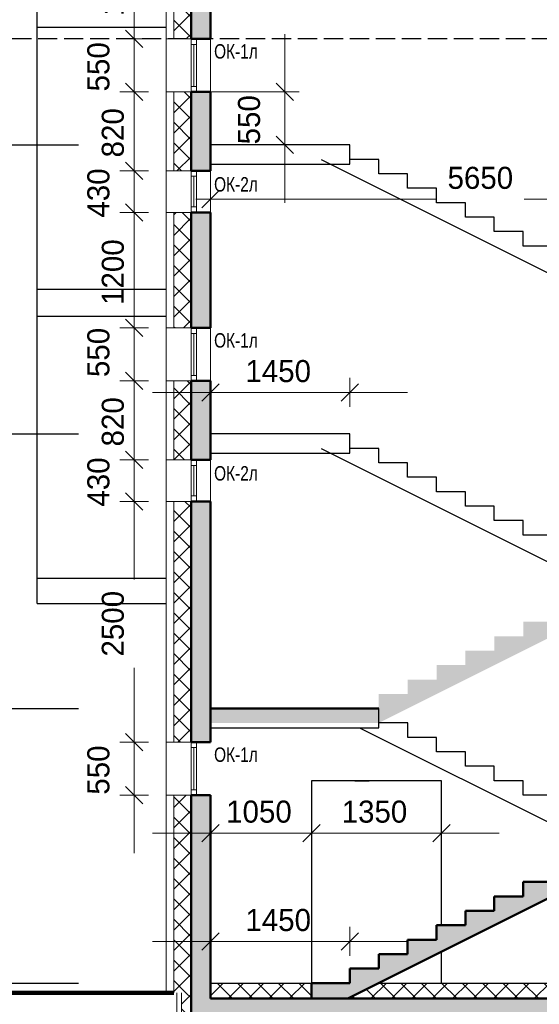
# Model space of a CAD drawing. Header units: millimetres. Extents: x 369815 to 1481759, y -423071 to -27917.
# Tile 67 of 256: x 376701 to 382100, y -219247 to -209026. Entities that reach past the tile are written whole.
import ezdxf

# ---------------------------------------------------------------- set-up
doc = ezdxf.new("R2010")
doc.units = ezdxf.units.MM
doc.linetypes.add('______2', pattern=[270, 200, -70])
for name, color, linetype, lineweight in [('A_012_ПРОЕМ', 7, 'Continuous', 25), ('Standard', 7, 'Continuous', 25), ('Двери', 7, 'Continuous', 25), ('Навесной фасад', 7, 'Continuous', 25), ('Общий01', 7, 'Continuous', 13), ('Общий02', 7, 'Continuous', 18), ('Размерная линия_ общее', 7, 'Continuous', 25)]:
    doc.layers.add(name, color=color, linetype=linetype, lineweight=lineweight)
doc.layers.add('Стена_ бетон несущ.', color=7, linetype='Continuous', lineweight=70, true_color=0xb4b496)
doc.styles.add('Century Gothic', font='GOTHIC.TTF')
doc.dimstyles.new('DIMSTYLE_3', dxfattribs={"dimtxt": 229, "dimasz": 300, "dimexe": 0, "dimexo": 0, "dimgap": 114.5, "dimtad": 2, "dimdec": 0, "dimrnd": 1, "dimzin": 12, "dimdsep": 46, "dimtxsty": 'Century Gothic', "dimblk1": 'ALL_ML_STRICH', "dimblk2": 'ALL_ML_STRICH', "dimsah": 1, "dimcen": 0, "dimclrd": 256, "dimclre": 256, "dimclrt": 256, "dimadec": 0, "dimazin": 0, "dimtfac": 1, "dimtdec": 0, "dimtix": 1, "dimtmove": 2, "dimatfit": 3, "dimfxl": 0, "dimtvp": 1.2, "dimtzin": 0, "dimlwd": 0, "dimlwe": 13, "dimarcsym": 0})
doc.dimstyles.new('DIMSTYLE_8', dxfattribs={"dimtxt": 229, "dimasz": 300, "dimexe": 0, "dimexo": 0, "dimgap": 114.5, "dimtad": 2, "dimdec": 0, "dimrnd": 1, "dimzin": 12, "dimdsep": 46, "dimtxsty": 'Century Gothic', "dimblk1": 'ALL_ML_STRICH', "dimblk2": 'ALL_ML_STRICH', "dimsah": 1, "dimcen": 0, "dimclrd": 256, "dimclre": 256, "dimclrt": 256, "dimadec": 0, "dimazin": 0, "dimtfac": 1, "dimtdec": 0, "dimtix": 1, "dimtmove": 2, "dimatfit": 3, "dimfxl": 0, "dimtzin": 0, "dimlwd": 0, "dimlwe": 13, "dimarcsym": 0})
pattern_1 = [(45, (467347.7, -19759.03), (-106.06602, 106.06602), []), (135, (467347.7, -19759.03), (-106.06602, -106.06602), [])]

# ---------------------------------------------------------------- blocks, each defined once
blk = doc.blocks.new('ALL_ML_STRICH')
at = {"color": 0, "linetype": 'ByBlock', "lineweight": -2}
for p, q in [((0, -0.5), (0, 0.5)), ((-1, 0), (0.5, 0)), ((-0.3, -0.3), (0.3, 0.3))]:
    blk.add_line(p, q, dxfattribs=at)
blk = doc.blocks.new('*D1303')
at = {"layer": 'DEFPOINTS', "color": 0, "linetype": 'Continuous', "transparency": 16777216}
for p in [(378682, -217469), (379732, -217469), (379732, -217469)]:
    blk.add_point(p, dxfattribs=at)
at = {"layer": 'Размерная линия_ общее', "color": 218, "linetype": 'Continuous', "lineweight": 0, "transparency": 16777216}
for p, q in [((378382, -217469), (378082, -217469)), ((378682, -217469), (379732, -217469)), ((380032, -217469), (380332, -217469))]:
    blk.add_line(p, q, dxfattribs=at)
at = {"layer": 'Размерная линия_ общее', "color": 218, "linetype": 'Continuous', "lineweight": 0, "transparency": 16777216, "xscale": 300, "yscale": 300, "zscale": 300}
blk.add_blockref('ALL_ML_STRICH', (378682, -217469), dxfattribs=at)
at = {"layer": 'Размерная линия_ общее', "color": 218, "linetype": 'Continuous', "lineweight": 0, "transparency": 16777216, "xscale": 300, "yscale": 300, "zscale": 300, "rotation": 180}
blk.add_blockref('ALL_ML_STRICH', (379732, -217469), dxfattribs=at)
at = {"layer": 'Размерная линия_ общее', "color": 218, "linetype": 'Continuous', "lineweight": 13, "transparency": 16777216, "insert": (379187, -217248), "char_height": 229, "width": 654.29, "attachment_point": 5, "style": 'Century Gothic'}
blk.add_mtext('1050', dxfattribs=at)
blk = doc.blocks.new('*D1304')
at = {"layer": 'DEFPOINTS', "color": 0, "linetype": 'Continuous', "transparency": 16777216}
for p in [(379732, -217469), (381082, -217469), (381082, -217469)]:
    blk.add_point(p, dxfattribs=at)
at = {"layer": 'Размерная линия_ общее', "color": 218, "linetype": 'Continuous', "lineweight": 0, "transparency": 16777216}
for p, q in [((379432, -217469), (379132, -217469)), ((379732, -217469), (381082, -217469)), ((381382, -217469), (381682, -217469))]:
    blk.add_line(p, q, dxfattribs=at)
at = {"layer": 'Размерная линия_ общее', "color": 218, "linetype": 'Continuous', "lineweight": 0, "transparency": 16777216, "xscale": 300, "yscale": 300, "zscale": 300}
blk.add_blockref('ALL_ML_STRICH', (379732, -217469), dxfattribs=at)
at = {"layer": 'Размерная линия_ общее', "color": 218, "linetype": 'Continuous', "lineweight": 0, "transparency": 16777216, "xscale": 300, "yscale": 300, "zscale": 300, "rotation": 180}
blk.add_blockref('ALL_ML_STRICH', (381082, -217469), dxfattribs=at)
at = {"layer": 'Размерная линия_ общее', "color": 218, "linetype": 'Continuous', "lineweight": 13, "transparency": 16777216, "insert": (380387, -217248), "char_height": 229, "width": 654.29, "attachment_point": 5, "style": 'Century Gothic'}
blk.add_mtext('1350', dxfattribs=at)
blk = doc.blocks.new('СЛОЖНЫЙ_ОБЪЕКТ_11')
at = {"layer": 'Общий01', "color": 7, "linetype": 'Continuous', "lineweight": 50, "transparency": 33554687}
for p, q in [((-87236, -199427), (-84216, -197917)), ((-84516, -197917), (-84816, -197917)), ((-84816, -197917), (-84816, -198067)), ((-84816, -198067), (-85116, -198067)), ((-85116, -198067), (-85116, -198217)), ((-85116, -198217), (-85416, -198217)), ((-85416, -198217), (-85416, -198367)), ((-85416, -198367), (-85716, -198367)), ((-85716, -198367), (-85716, -198517)), ((-85716, -198517), (-86016, -198517)), ((-86016, -198517), (-86016, -198667)), ((-86016, -198667), (-86316, -198667)), ((-86316, -198667), (-86316, -198817)), ((-86316, -198817), (-86616, -198817)), ((-86616, -198817), (-86616, -198967)), ((-86616, -198967), (-86916, -198967)), ((-86916, -198967), (-86916, -199117)), ((-86916, -199117), (-87216, -199117)), ((-87216, -199117), (-87216, -199267))]:
    blk.add_line(p, q, dxfattribs=at)
blk = doc.blocks.new('СЛОЖНЫЙ_ОБЪЕКТ_12')
at = {"layer": 'Общий01', "color": 7, "linetype": 'Continuous', "lineweight": 25, "transparency": 33554687}
for p, q in [((-87516, -193717), (-84516, -195217)), ((-86916, -193717), (-87216, -193717)), ((-86916, -193867), (-86916, -193717)), ((-86616, -193867), (-86916, -193867)), ((-86616, -194017), (-86616, -193867)), ((-86316, -194017), (-86616, -194017)), ((-86316, -194167), (-86316, -194017)), ((-86016, -194167), (-86316, -194167)), ((-86016, -194317), (-86016, -194167)), ((-85716, -194317), (-86016, -194317)), ((-85716, -194467), (-85716, -194317)), ((-85416, -194467), (-85716, -194467)), ((-85416, -194617), (-85416, -194467)), ((-85116, -194617), (-85416, -194617)), ((-85116, -194767), (-85116, -194617)), ((-84816, -194767), (-85116, -194767)), ((-84816, -194917), (-84816, -194767)), ((-84516, -194917), (-84816, -194917)), ((-84516, -195167), (-84516, -194917))]:
    blk.add_line(p, q, dxfattribs=at)
blk = doc.blocks.new('СЛОЖНЫЙ_ОБЪЕКТ_13')
at = {"layer": 'Общий01', "color": 7, "linetype": 'Continuous', "lineweight": 25, "transparency": 33554687}
for p, q in [((-87516, -190717), (-84516, -192217)), ((-86916, -190717), (-87216, -190717)), ((-86916, -190867), (-86916, -190717)), ((-86616, -190867), (-86916, -190867)), ((-86616, -191017), (-86616, -190867)), ((-86316, -191017), (-86616, -191017)), ((-86316, -191167), (-86316, -191017)), ((-86016, -191167), (-86316, -191167)), ((-86016, -191317), (-86016, -191167)), ((-85716, -191317), (-86016, -191317)), ((-85716, -191467), (-85716, -191317)), ((-85416, -191467), (-85716, -191467)), ((-85416, -191617), (-85416, -191467)), ((-85116, -191617), (-85416, -191617)), ((-85116, -191767), (-85116, -191617)), ((-84816, -191767), (-85116, -191767)), ((-84816, -191917), (-84816, -191767)), ((-84516, -191917), (-84816, -191917)), ((-84516, -192167), (-84516, -191917))]:
    blk.add_line(p, q, dxfattribs=at)
blk = doc.blocks.new('*D1306')
at = {"layer": 'DEFPOINTS', "color": 0, "linetype": 'Continuous', "transparency": 16777216}
for p in [(377891, -216526), (377891, -216526), (377891, -217076)]:
    blk.add_point(p, dxfattribs=at)
at = {"layer": 'Размерная линия_ общее', "color": 218, "linetype": 'Continuous', "lineweight": 0, "transparency": 16777216}
for p, q in [((377891, -216226), (377891, -215926)), ((377891, -217076), (377891, -216526)), ((377891, -217376), (377891, -217676))]:
    blk.add_line(p, q, dxfattribs=at)
at = {"layer": 'Размерная линия_ общее', "color": 218, "linetype": 'Continuous', "lineweight": 0, "transparency": 16777216, "xscale": 300, "yscale": 300, "zscale": 300}
for p, rotation in [((377891, -216526), 270), ((377891, -217076), 90)]:
    blk.add_blockref('ALL_ML_STRICH', p, dxfattribs=dict(at, rotation=rotation))
at = {"layer": 'Размерная линия_ общее', "color": 218, "linetype": 'Continuous', "lineweight": 13, "transparency": 16777216, "insert": (377520, -216815), "char_height": 229, "width": 490.71, "attachment_point": 5, "rotation": 90, "style": 'Century Gothic'}
blk.add_mtext('550', dxfattribs=at)
blk = doc.blocks.new('*D1307')
at = {"layer": 'DEFPOINTS', "color": 0, "linetype": 'Continuous', "transparency": 16777216}
for p in [(377891, -214026), (377891, -214026), (377891, -216526)]:
    blk.add_point(p, dxfattribs=at)
at = {"layer": 'Размерная линия_ общее', "color": 218, "linetype": 'Continuous', "lineweight": 0, "transparency": 16777216}
for p, q in [((377891, -214326), (377891, -214838)), ((377891, -216226), (377891, -215754))]:
    blk.add_line(p, q, dxfattribs=at)
at = {"layer": 'Размерная линия_ общее', "color": 218, "linetype": 'Continuous', "lineweight": 0, "transparency": 16777216, "xscale": 300, "yscale": 300, "zscale": 300}
for p, rotation in [((377891, -214026), 90), ((377891, -216526), 270)]:
    blk.add_blockref('ALL_ML_STRICH', p, dxfattribs=dict(at, rotation=rotation))
at = {"layer": 'Размерная линия_ общее', "color": 218, "linetype": 'Continuous', "lineweight": 13, "transparency": 16777216, "insert": (377670, -215296), "char_height": 229, "width": 654.29, "attachment_point": 5, "rotation": 90, "style": 'Century Gothic'}
blk.add_mtext('2500', dxfattribs=at)
blk = doc.blocks.new('*D1308')
at = {"layer": 'DEFPOINTS', "color": 0, "linetype": 'Continuous', "transparency": 16777216}
for p in [(377891, -213596), (377891, -213596), (377891, -214026)]:
    blk.add_point(p, dxfattribs=at)
at = {"layer": 'Размерная линия_ общее', "color": 218, "linetype": 'Continuous', "lineweight": 0, "transparency": 16777216}
for p, q in [((377891, -213296), (377891, -212996)), ((377891, -214026), (377891, -213596)), ((377891, -214326), (377891, -214626))]:
    blk.add_line(p, q, dxfattribs=at)
at = {"layer": 'Размерная линия_ общее', "color": 218, "linetype": 'Continuous', "lineweight": 0, "transparency": 16777216, "xscale": 300, "yscale": 300, "zscale": 300}
for p, rotation in [((377891, -213596), 270), ((377891, -214026), 90)]:
    blk.add_blockref('ALL_ML_STRICH', p, dxfattribs=dict(at, rotation=rotation))
at = {"layer": 'Размерная линия_ общее', "color": 218, "linetype": 'Continuous', "lineweight": 13, "transparency": 16777216, "insert": (377520, -213825), "char_height": 229, "width": 490.71, "attachment_point": 5, "rotation": 90, "style": 'Century Gothic'}
blk.add_mtext('430', dxfattribs=at)
blk = doc.blocks.new('*D1309')
at = {"layer": 'DEFPOINTS', "color": 0, "linetype": 'Continuous', "transparency": 16777216}
for p in [(377891, -212776), (377891, -212776), (377891, -213596)]:
    blk.add_point(p, dxfattribs=at)
at = {"layer": 'Размерная линия_ общее', "color": 218, "linetype": 'Continuous', "lineweight": 0, "transparency": 16777216}
for p, q in [((377891, -212476), (377891, -212176)), ((377891, -213596), (377891, -212776)), ((377891, -213896), (377891, -214196))]:
    blk.add_line(p, q, dxfattribs=at)
at = {"layer": 'Размерная линия_ общее', "color": 218, "linetype": 'Continuous', "lineweight": 0, "transparency": 16777216, "xscale": 300, "yscale": 300, "zscale": 300}
for p, rotation in [((377891, -212776), 270), ((377891, -213596), 90)]:
    blk.add_blockref('ALL_ML_STRICH', p, dxfattribs=dict(at, rotation=rotation))
at = {"layer": 'Размерная линия_ общее', "color": 218, "linetype": 'Continuous', "lineweight": 13, "transparency": 16777216, "insert": (377670, -213200), "char_height": 229, "width": 490.71, "attachment_point": 5, "rotation": 90, "style": 'Century Gothic'}
blk.add_mtext('820', dxfattribs=at)
blk = doc.blocks.new('*D1310')
at = {"layer": 'DEFPOINTS', "color": 0, "linetype": 'Continuous', "transparency": 16777216}
for p in [(377891, -212226), (377891, -212226), (377891, -212776)]:
    blk.add_point(p, dxfattribs=at)
at = {"layer": 'Размерная линия_ общее', "color": 218, "linetype": 'Continuous', "lineweight": 0, "transparency": 16777216}
for p, q in [((377891, -211926), (377891, -211626)), ((377891, -212776), (377891, -212226)), ((377891, -213076), (377891, -213376))]:
    blk.add_line(p, q, dxfattribs=at)
at = {"layer": 'Размерная линия_ общее', "color": 218, "linetype": 'Continuous', "lineweight": 0, "transparency": 16777216, "xscale": 300, "yscale": 300, "zscale": 300}
for p, rotation in [((377891, -212226), 270), ((377891, -212776), 90)]:
    blk.add_blockref('ALL_ML_STRICH', p, dxfattribs=dict(at, rotation=rotation))
at = {"layer": 'Размерная линия_ общее', "color": 218, "linetype": 'Continuous', "lineweight": 13, "transparency": 16777216, "insert": (377520, -212480), "char_height": 229, "width": 490.71, "attachment_point": 5, "rotation": 90, "style": 'Century Gothic'}
blk.add_mtext('550', dxfattribs=at)
blk = doc.blocks.new('*D1311')
at = {"layer": 'DEFPOINTS', "color": 0, "linetype": 'Continuous', "transparency": 16777216}
for p in [(377891, -211026), (377891, -211026), (377891, -212226)]:
    blk.add_point(p, dxfattribs=at)
at = {"layer": 'Размерная линия_ общее', "color": 218, "linetype": 'Continuous', "lineweight": 0, "transparency": 16777216}
for p, q in [((377891, -210726), (377891, -210426)), ((377891, -212226), (377891, -211026)), ((377891, -212526), (377891, -212826))]:
    blk.add_line(p, q, dxfattribs=at)
at = {"layer": 'Размерная линия_ общее', "color": 218, "linetype": 'Continuous', "lineweight": 0, "transparency": 16777216, "xscale": 300, "yscale": 300, "zscale": 300}
for p, rotation in [((377891, -211026), 270), ((377891, -212226), 90)]:
    blk.add_blockref('ALL_ML_STRICH', p, dxfattribs=dict(at, rotation=rotation))
at = {"layer": 'Размерная линия_ общее', "color": 218, "linetype": 'Continuous', "lineweight": 13, "transparency": 16777216, "insert": (377670, -211646), "char_height": 229, "width": 654.29, "attachment_point": 5, "rotation": 90, "style": 'Century Gothic'}
blk.add_mtext('1200', dxfattribs=at)
blk = doc.blocks.new('*D1312')
at = {"layer": 'DEFPOINTS', "color": 0, "linetype": 'Continuous', "transparency": 16777216}
for p in [(377891, -210596), (377891, -210596), (377891, -211026)]:
    blk.add_point(p, dxfattribs=at)
at = {"layer": 'Размерная линия_ общее', "color": 218, "linetype": 'Continuous', "lineweight": 0, "transparency": 16777216}
for p, q in [((377891, -210296), (377891, -209996)), ((377891, -211026), (377891, -210596)), ((377891, -211326), (377891, -211626))]:
    blk.add_line(p, q, dxfattribs=at)
at = {"layer": 'Размерная линия_ общее', "color": 218, "linetype": 'Continuous', "lineweight": 0, "transparency": 16777216, "xscale": 300, "yscale": 300, "zscale": 300}
for p, rotation in [((377891, -210596), 270), ((377891, -211026), 90)]:
    blk.add_blockref('ALL_ML_STRICH', p, dxfattribs=dict(at, rotation=rotation))
at = {"layer": 'Размерная линия_ общее', "color": 218, "linetype": 'Continuous', "lineweight": 13, "transparency": 16777216, "insert": (377520, -210825), "char_height": 229, "width": 490.71, "attachment_point": 5, "rotation": 90, "style": 'Century Gothic'}
blk.add_mtext('430', dxfattribs=at)
blk = doc.blocks.new('*D1313')
at = {"layer": 'DEFPOINTS', "color": 0, "linetype": 'Continuous', "transparency": 16777216}
for p in [(377891, -209776), (377891, -209776), (377891, -210596)]:
    blk.add_point(p, dxfattribs=at)
at = {"layer": 'Размерная линия_ общее', "color": 218, "linetype": 'Continuous', "lineweight": 0, "transparency": 16777216}
for p, q in [((377891, -209476), (377891, -209176)), ((377891, -210596), (377891, -209776)), ((377891, -210896), (377891, -211196))]:
    blk.add_line(p, q, dxfattribs=at)
at = {"layer": 'Размерная линия_ общее', "color": 218, "linetype": 'Continuous', "lineweight": 0, "transparency": 16777216, "xscale": 300, "yscale": 300, "zscale": 300}
for p, rotation in [((377891, -209776), 270), ((377891, -210596), 90)]:
    blk.add_blockref('ALL_ML_STRICH', p, dxfattribs=dict(at, rotation=rotation))
at = {"layer": 'Размерная линия_ общее', "color": 218, "linetype": 'Continuous', "lineweight": 13, "transparency": 16777216, "insert": (377670, -210200), "char_height": 229, "width": 490.71, "attachment_point": 5, "rotation": 90, "style": 'Century Gothic'}
blk.add_mtext('820', dxfattribs=at)
blk = doc.blocks.new('*D1314')
at = {"layer": 'DEFPOINTS', "color": 0, "linetype": 'Continuous', "transparency": 16777216}
for p in [(377891, -209226), (377891, -209226), (377891, -209776)]:
    blk.add_point(p, dxfattribs=at)
at = {"layer": 'Размерная линия_ общее', "color": 218, "linetype": 'Continuous', "lineweight": 0, "transparency": 16777216}
for p, q in [((377891, -208926), (377891, -208626)), ((377891, -209776), (377891, -209226)), ((377891, -210076), (377891, -210376))]:
    blk.add_line(p, q, dxfattribs=at)
at = {"layer": 'Размерная линия_ общее', "color": 218, "linetype": 'Continuous', "lineweight": 0, "transparency": 16777216, "xscale": 300, "yscale": 300, "zscale": 300}
for p, rotation in [((377891, -209226), 270), ((377891, -209776), 90)]:
    blk.add_blockref('ALL_ML_STRICH', p, dxfattribs=dict(at, rotation=rotation))
at = {"layer": 'Размерная линия_ общее', "color": 218, "linetype": 'Continuous', "lineweight": 13, "transparency": 16777216, "insert": (377520, -209515), "char_height": 229, "width": 490.71, "attachment_point": 5, "rotation": 90, "style": 'Century Gothic'}
blk.add_mtext('550', dxfattribs=at)
blk = doc.blocks.new('*D1315')
at = {"layer": 'DEFPOINTS', "color": 0, "linetype": 'Continuous', "transparency": 16777216}
for p in [(377891, -208026), (377891, -208026), (377891, -209226)]:
    blk.add_point(p, dxfattribs=at)
at = {"layer": 'Размерная линия_ общее', "color": 218, "linetype": 'Continuous', "lineweight": 0, "transparency": 16777216}
for p, q in [((377891, -207726), (377891, -207426)), ((377891, -209226), (377891, -208026)), ((377891, -209526), (377891, -209826))]:
    blk.add_line(p, q, dxfattribs=at)
at = {"layer": 'Размерная линия_ общее', "color": 218, "linetype": 'Continuous', "lineweight": 0, "transparency": 16777216, "xscale": 300, "yscale": 300, "zscale": 300}
for p, rotation in [((377891, -208026), 270), ((377891, -209226), 90)]:
    blk.add_blockref('ALL_ML_STRICH', p, dxfattribs=dict(at, rotation=rotation))
at = {"layer": 'Размерная линия_ общее', "color": 218, "linetype": 'Continuous', "lineweight": 13, "transparency": 16777216, "insert": (377670, -208646), "char_height": 229, "width": 654.29, "attachment_point": 5, "rotation": 90, "style": 'Century Gothic'}
blk.add_mtext('1200', dxfattribs=at)
blk = doc.blocks.new('*D1210')
at = {"layer": 'DEFPOINTS', "color": 0, "linetype": 'Continuous', "transparency": 16777216}
for p in [(378672, -209776), (379455, -209776), (379455, -210326)]:
    blk.add_point(p, dxfattribs=at)
at = {"layer": 'Размерная линия_ общее', "color": 218, "linetype": 'Continuous', "lineweight": 0, "transparency": 16777216}
for p, q in [((379455, -209476), (379455, -209176)), ((379455, -210326), (379455, -209776)), ((379455, -210626), (379455, -210926))]:
    blk.add_line(p, q, dxfattribs=at)
at = {"layer": 'Размерная линия_ общее', "color": 218, "linetype": 'Continuous', "lineweight": 13, "transparency": 16777216}
blk.add_line((378672, -209776), (379455, -209776), dxfattribs=at)
at = {"layer": 'Размерная линия_ общее', "color": 218, "linetype": 'Continuous', "lineweight": 0, "transparency": 16777216, "xscale": 300, "yscale": 300, "zscale": 300}
for p, rotation in [((379455, -209776), 270), ((379455, -210326), 90)]:
    blk.add_blockref('ALL_ML_STRICH', p, dxfattribs=dict(at, rotation=rotation))
at = {"layer": 'Размерная линия_ общее', "color": 218, "linetype": 'Continuous', "lineweight": 13, "transparency": 16777216, "insert": (379085, -210065), "char_height": 229, "width": 490.71, "attachment_point": 5, "rotation": 90, "style": 'Century Gothic'}
blk.add_mtext('550', dxfattribs=at)
blk = doc.blocks.new('COMPLEX_ELEVATIONDIM_1')
at = {"layer": 'Размерная линия_ общее', "color": 7, "linetype": 'Continuous', "lineweight": 25, "transparency": 33554687}
for p, q in [((-91034, -190567), (-90034, -190567)), ((-91034, -193567), (-90034, -193567)), ((-91034, -196417), (-90034, -196417)), ((-91034, -199267), (-90034, -199267))]:
    blk.add_line(p, q, dxfattribs=at)
blk = doc.blocks.new('*D1211')
at = {"layer": 'DEFPOINTS', "color": 0, "linetype": 'Continuous', "transparency": 16777216}
for p in [(378682, -212895), (380132, -212895), (380132, -212895)]:
    blk.add_point(p, dxfattribs=at)
at = {"layer": 'Размерная линия_ общее', "color": 218, "linetype": 'Continuous', "lineweight": 0, "transparency": 16777216}
for p, q in [((378382, -212895), (378082, -212895)), ((378682, -212895), (380132, -212895)), ((380432, -212895), (380732, -212895))]:
    blk.add_line(p, q, dxfattribs=at)
at = {"layer": 'Размерная линия_ общее', "color": 218, "linetype": 'Continuous', "lineweight": 0, "transparency": 16777216, "xscale": 300, "yscale": 300, "zscale": 300}
blk.add_blockref('ALL_ML_STRICH', (378682, -212895), dxfattribs=at)
at = {"layer": 'Размерная линия_ общее', "color": 218, "linetype": 'Continuous', "lineweight": 0, "transparency": 16777216, "xscale": 300, "yscale": 300, "zscale": 300, "rotation": 180}
blk.add_blockref('ALL_ML_STRICH', (380132, -212895), dxfattribs=at)
at = {"layer": 'Размерная линия_ общее', "color": 218, "linetype": 'Continuous', "lineweight": 13, "transparency": 16777216, "insert": (379387, -212675), "char_height": 229, "width": 654.29, "attachment_point": 5, "style": 'Century Gothic'}
blk.add_mtext('1450', dxfattribs=at)
blk = doc.blocks.new('*D1212')
at = {"layer": 'DEFPOINTS', "color": 0, "linetype": 'Continuous', "transparency": 16777216}
for p in [(378682, -210889), (384332, -210889), (384332, -210889)]:
    blk.add_point(p, dxfattribs=at)
at = {"layer": 'Размерная линия_ общее', "color": 218, "linetype": 'Continuous', "lineweight": 0, "transparency": 16777216}
for p, q in [((378982, -210889), (381031, -210889)), ((384032, -210889), (381944, -210889))]:
    blk.add_line(p, q, dxfattribs=at)
at = {"layer": 'Размерная линия_ общее', "color": 218, "linetype": 'Continuous', "lineweight": 0, "transparency": 16777216, "xscale": 300, "yscale": 300, "zscale": 300, "rotation": 180}
blk.add_blockref('ALL_ML_STRICH', (378682, -210889), dxfattribs=at)
at = {"layer": 'Размерная линия_ общее', "color": 218, "linetype": 'Continuous', "lineweight": 0, "transparency": 16777216, "xscale": 300, "yscale": 300, "zscale": 300}
blk.add_blockref('ALL_ML_STRICH', (384332, -210889), dxfattribs=at)
at = {"layer": 'Размерная линия_ общее', "color": 218, "linetype": 'Continuous', "lineweight": 13, "transparency": 16777216, "insert": (381487, -210669), "char_height": 229, "width": 654.29, "attachment_point": 5, "style": 'Century Gothic'}
blk.add_mtext('5650', dxfattribs=at)
blk = doc.blocks.new('*D1291')
at = {"layer": 'DEFPOINTS', "color": 0, "linetype": 'Continuous', "transparency": 16777216}
for p in [(378682, -218593), (380132, -218593), (380132, -218593)]:
    blk.add_point(p, dxfattribs=at)
at = {"layer": 'Размерная линия_ общее', "color": 218, "linetype": 'Continuous', "lineweight": 0, "transparency": 16777216}
for p, q in [((378382, -218593), (378082, -218593)), ((378682, -218593), (380132, -218593)), ((380432, -218593), (380732, -218593))]:
    blk.add_line(p, q, dxfattribs=at)
at = {"layer": 'Размерная линия_ общее', "color": 218, "linetype": 'Continuous', "lineweight": 0, "transparency": 16777216, "xscale": 300, "yscale": 300, "zscale": 300}
blk.add_blockref('ALL_ML_STRICH', (378682, -218593), dxfattribs=at)
at = {"layer": 'Размерная линия_ общее', "color": 218, "linetype": 'Continuous', "lineweight": 0, "transparency": 16777216, "xscale": 300, "yscale": 300, "zscale": 300, "rotation": 180}
blk.add_blockref('ALL_ML_STRICH', (380132, -218593), dxfattribs=at)
at = {"layer": 'Размерная линия_ общее', "color": 218, "linetype": 'Continuous', "lineweight": 13, "transparency": 16777216, "insert": (379387, -218373), "char_height": 229, "width": 654.29, "attachment_point": 5, "style": 'Century Gothic'}
blk.add_mtext('1450', dxfattribs=at)

msp = doc.modelspace()

# ---------------------------------------------------------------- hatches: boundary and pattern name
at = {"layer": 'A_012_ПРОЕМ', "linetype": 'Continuous', "lineweight": 25, "true_color": 0xf1f1f1, "transparency": 33554687}
for points in [[(378682.2, -210595.8), (378682.2, -209775.8), (378482.2, -209775.8), (378482.2, -210595.8)], [(378482.2, -212225.8), (378682.2, -212225.8), (378682.2, -211025.8), (378482.2, -211025.8)], [(378482.2, -212775.8), (378482.2, -213595.8), (378682.2, -213595.8), (378682.2, -212775.8)]]:
    msp.add_hatch(color=7, dxfattribs=at).paths.add_polyline_path(points)
at = {"layer": 'Навесной фасад', "linetype": 'Continuous', "lineweight": 18, "transparency": 33554687}
h = msp.add_hatch(dxfattribs=at)
h.set_pattern_fill('__________6', color=41, scale=100, style=0, pattern_type=2)
h.set_pattern_definition(pattern_1)
h.paths.add_polyline_path([(378302.2, -209225.8), (378482.2, -209225.8), (378482.2, -208025.8), (378302.2, -208025.8)], flags=0)
h = msp.add_hatch(dxfattribs=at)
h.set_pattern_fill('__________6', color=41, scale=100, style=0, pattern_type=2)
h.set_pattern_definition(pattern_1)
h.paths.add_polyline_path([(378482.2, -209775.8), (378302.2, -209775.8), (378302.2, -210595.8), (378482.2, -210595.8), (378482.2, -210305.8), (378482.2, -210305.8)], flags=0)
h = msp.add_hatch(dxfattribs=at)
h.set_pattern_fill('__________6', color=41, scale=100, style=0, pattern_type=2)
h.set_pattern_definition(pattern_1)
h.paths.add_polyline_path([(378482.2, -211025.8), (378302.2, -211025.8), (378302.2, -212225.8), (378482.2, -212225.8)], flags=0)
h = msp.add_hatch(dxfattribs=at)
h.set_pattern_fill('__________6', color=41, scale=100, style=0, pattern_type=2)
h.set_pattern_definition(pattern_1)
h.paths.add_polyline_path([(378302.2, -212775.8), (378302.2, -213595.8), (378482.2, -213595.8), (378482.2, -212775.8)], flags=0)
h = msp.add_hatch(dxfattribs=at)
h.set_pattern_fill('__________6', color=41, scale=100, style=0, pattern_type=2)
h.set_pattern_definition(pattern_1)
h.paths.add_polyline_path([(378302.2, -216525.8), (378482.2, -216525.8), (378482.2, -214025.8), (378302.2, -214025.8)], flags=0)
h = msp.add_hatch(dxfattribs=at)
h.set_pattern_fill('__________6', color=41, scale=100, style=0, pattern_type=2)
h.set_pattern_definition(pattern_1)
h.paths.add_polyline_path([(378302.2, -217075.8), (378302.2, -219125.8), (378482.2, -219125.8), (378482.2, -217075.8)], flags=0)
h = msp.add_hatch(dxfattribs=at)
h.set_pattern_fill('__________6', scale=100, style=0, pattern_type=2)
h.set_pattern_definition(pattern_1)
h.paths.add_polyline_path([(379732.2, -219025.8), (378682.2, -219025.8), (378682.2, -219185.8), (379732.2, -219185.8)], flags=0)
h = msp.add_hatch(dxfattribs=at)
h.set_pattern_fill('__________6', scale=100, style=0, pattern_type=2)
h.set_pattern_definition(pattern_1)
h.paths.add_polyline_path([(384332.2, -219025.8), (380432.2, -219025.8), (380112.2, -219185.8), (384332.2, -219185.8)], flags=0)
h = msp.add_hatch(dxfattribs=at)
h.set_pattern_fill('__________6', color=41, scale=100, style=0, pattern_type=2)
h.set_pattern_definition(pattern_1)
h.paths.add_polyline_path([(378382.2, -219125.8), (378382.2, -222125.8), (378482.2, -222125.8), (378482.2, -219125.8)], flags=0)
at = {"layer": 'Общий01', "linetype": 'Continuous', "lineweight": 25, "true_color": 0xf1f1f1, "transparency": 33554687}
msp.add_hatch(color=7, dxfattribs=at).paths.add_polyline_path([(382832.2, -214975.8), (382532.2, -214975.8), (382532.2, -215125.8), (382232.2, -215125.8), (382232.2, -215275.8), (381932.2, -215275.8), (381932.2, -215425.8), (381632.2, -215425.8), (381632.2, -215575.8), (381332.2, -215575.8), (381332.2, -215725.8), (381032.2, -215725.8), (381032.2, -215875.8), (380732.2, -215875.8), (380732.2, -216025.8), (380432.2, -216025.8), (380432.2, -216325.8), (382832.2, -215125.8)])
at = {"layer": 'Стена_ бетон несущ.', "linetype": 'Continuous', "lineweight": 25, "true_color": 0xf1f1f1, "transparency": 33554687}
for points in [[(378482.2, -208025.8), (378482.2, -209225.8), (378682.2, -209225.8), (378682.2, -208025.8)], [(378482.2, -214025.8), (378482.2, -216525.8), (378682.2, -216525.8), (378682.2, -214025.8)], [(380432.2, -216175.8), (378682.2, -216175.8), (378682.2, -216325.8), (380432.2, -216325.8)], [(378482.2, -217075.8), (378482.2, -219185.8), (378682.2, -219185.8), (378682.2, -217075.8)], [(379732.2, -219185.8), (380112.2, -219185.8), (383132.2, -217675.8), (384332.2, -217675.8), (384332.2, -217525.8), (382832.2, -217525.8), (382832.2, -217675.8), (382532.2, -217675.8), (382532.2, -217825.8), (382232.2, -217825.8), (382232.2, -217975.8), (381932.2, -217975.8), (381932.2, -218125.8), (381632.2, -218125.8), (381632.2, -218275.8), (381332.2, -218275.8), (381332.2, -218425.8), (381032.2, -218425.8), (381032.2, -218575.8), (380732.2, -218575.8), (380732.2, -218725.8), (380432.2, -218725.8), (380432.2, -218875.8), (380132.2, -218875.8), (380132.2, -219025.8), (379732.2, -219025.8)], [(378482.2, -219185.8), (378482.2, -222125.8), (378732.2, -222125.8), (378732.2, -219385.8), (407232.2, -219385.8), (407232.2, -222125.8), (407482.2, -222125.8), (407482.2, -219185.8)]]:
    msp.add_hatch(color=7, dxfattribs=at).paths.add_polyline_path(points)

# ---------------------------------------------------------------- linework, layer by layer
at = {"layer": 'A_012_ПРОЕМ', "color": 7, "linetype": 'Continuous', "lineweight": 50, "transparency": 33554687}
for p, q in [((378482.2, -208025.8), (378482.2, -209225.8)), ((378682.2, -209225.8), (378682.2, -208025.8)), ((378482.2, -209225.8), (378538.2, -209225.8)), ((378538.2, -209225.8), (378682.2, -209225.8)), ((378538.2, -209775.8), (378482.2, -209775.8)), ((378482.2, -209775.8), (378482.2, -210595.8)), ((378682.2, -209775.8), (378538.2, -209775.8)), ((378682.2, -210595.8), (378682.2, -209775.8)), ((378482.2, -210595.8), (378538.2, -210595.8)), ((378538.2, -210595.8), (378682.2, -210595.8)), ((378538.2, -211025.8), (378482.2, -211025.8)), ((378482.2, -211025.8), (378482.2, -212225.8)), ((378682.2, -211025.8), (378538.2, -211025.8)), ((378682.2, -212225.8), (378682.2, -211025.8)), ((378482.2, -212225.8), (378538.2, -212225.8)), ((378538.2, -212225.8), (378682.2, -212225.8)), ((378538.2, -212775.8), (378482.2, -212775.8)), ((378482.2, -212775.8), (378482.2, -213595.8)), ((378682.2, -212775.8), (378538.2, -212775.8)), ((378682.2, -213595.8), (378682.2, -212775.8)), ((378482.2, -213595.8), (378538.2, -213595.8)), ((378538.2, -213595.8), (378682.2, -213595.8)), ((378538.2, -214025.8), (378482.2, -214025.8)), ((378482.2, -214025.8), (378482.2, -216525.8)), ((378682.2, -214025.8), (378538.2, -214025.8)), ((378682.2, -216525.8), (378682.2, -214025.8)), ((380132.2, -216175.8), (378682.2, -216175.8)), ((378482.2, -216525.8), (378538.2, -216525.8)), ((378482.2, -216525.8), (378538.2, -216525.8)), ((378538.2, -216525.8), (378682.2, -216525.8)), ((378482.2, -217075.8), (378482.2, -219125.8)), ((378682.2, -217075.8), (378482.2, -217075.8)), ((378682.2, -219185.8), (378682.2, -217075.8))]:
    msp.add_line(p, q, dxfattribs=at)
at = {"layer": 'A_012_ПРОЕМ', "color": 7, "linetype": 'Continuous', "lineweight": 25, "transparency": 33554687}
msp.add_line((378538.2, -217075.8), (378482.2, -217075.8), dxfattribs=at)
at = {"layer": 'Standard', "color": 7, "linetype": 'Continuous', "lineweight": 25, "transparency": 33554687}
for p, q in [((376882.2, -215085.8), (376882.2, -170525.8)), ((378222.2, -209105.8), (376882.2, -209105.8)), ((378222.2, -209105.8), (376882.2, -209105.8)), ((378222.2, -211825.8), (376882.2, -211825.8)), ((378222.2, -212105.8), (376882.2, -212105.8)), ((378222.2, -214825.8), (376882.2, -214825.8)), ((376882.2, -215085.8), (378222.2, -215085.8))]:
    msp.add_line(p, q, dxfattribs=at)
at = {"layer": 'Standard', "color": 7, "linetype": 'Continuous', "lineweight": 13, "transparency": 33554687}
for p, q in [((378482.2, -209225.8), (378482.2, -209281.8)), ((378482.2, -209281.8), (378538.2, -209281.8)), ((378482.2, -209281.8), (378482.2, -209719.8)), ((378510.2, -209281.8), (378510.2, -209719.8)), ((378538.2, -209281.8), (378538.2, -209225.8)), ((378538.2, -209719.8), (378538.2, -209281.8)), ((378482.2, -209719.8), (378482.2, -209775.8)), ((378538.2, -209719.8), (378482.2, -209719.8)), ((378538.2, -209775.8), (378538.2, -209719.8)), ((378222.2, -211025.8), (378222.2, -210595.8)), ((378482.2, -210595.8), (378482.2, -210651.8)), ((378538.2, -210651.8), (378538.2, -210595.8)), ((378682.2, -210595.8), (378682.2, -211025.8)), ((378482.2, -210651.8), (378538.2, -210651.8)), ((378482.2, -210651.8), (378482.2, -210969.8)), ((378510.2, -210651.8), (378510.2, -210969.8)), ((378538.2, -210969.8), (378538.2, -210651.8)), ((378222.2, -219125.8), (378222.2, -211025.8)), ((378482.2, -210969.8), (378482.2, -211025.8)), ((378538.2, -210969.8), (378482.2, -210969.8)), ((378538.2, -211025.8), (378538.2, -210969.8)), ((378482.2, -212225.8), (378482.2, -212281.8)), ((378482.2, -212281.8), (378538.2, -212281.8)), ((378482.2, -212281.8), (378482.2, -212719.8)), ((378510.2, -212281.8), (378510.2, -212719.8)), ((378538.2, -212281.8), (378538.2, -212225.8)), ((378538.2, -212719.8), (378538.2, -212281.8)), ((378482.2, -212719.8), (378482.2, -212775.8)), ((378538.2, -212719.8), (378482.2, -212719.8)), ((378538.2, -212775.8), (378538.2, -212719.8)), ((378482.2, -213595.8), (378482.2, -213651.8)), ((378538.2, -213651.8), (378538.2, -213595.8)), ((378682.2, -213595.8), (378682.2, -214025.8)), ((378482.2, -213651.8), (378538.2, -213651.8)), ((378482.2, -213651.8), (378482.2, -213969.8)), ((378510.2, -213651.8), (378510.2, -213969.8)), ((378538.2, -213969.8), (378538.2, -213651.8)), ((378482.2, -213969.8), (378482.2, -214025.8)), ((378538.2, -213969.8), (378482.2, -213969.8)), ((378538.2, -214025.8), (378538.2, -213969.8)), ((378482.2, -216525.8), (378482.2, -216581.8)), ((378538.2, -216581.8), (378538.2, -216525.8)), ((378482.2, -216581.8), (378538.2, -216581.8)), ((378482.2, -216581.8), (378482.2, -217019.8)), ((378510.2, -216581.8), (378510.2, -217019.8)), ((378538.2, -217019.8), (378538.2, -216581.8)), ((378482.2, -217019.8), (378482.2, -217075.8)), ((378538.2, -217019.8), (378482.2, -217019.8)), ((378538.2, -217075.8), (378538.2, -217019.8))]:
    msp.add_line(p, q, dxfattribs=at)
at = {"layer": 'Standard', "color": 7, "linetype": 'Continuous', "lineweight": 100, "transparency": 33554687}
msp.add_line((378302.2, -219125.8), (369815.3, -219125.8), dxfattribs=at)
at = {"layer": 'Навесной фасад', "color": 7, "linetype": 'Continuous', "lineweight": 13, "transparency": 33554687}
for p, q in [((378222.2, -170525.8), (378222.2, -210595.8)), ((378222.2, -209225.8), (378242.2, -209225.8)), ((378242.2, -209225.8), (378302.2, -209225.8)), ((378682.2, -209225.8), (378682.2, -209775.8)), ((378242.2, -209775.8), (378222.2, -209775.8)), ((378302.2, -209775.8), (378242.2, -209775.8)), ((378222.2, -210595.8), (378242.2, -210595.8)), ((378242.2, -210595.8), (378302.2, -210595.8)), ((378682.2, -210595.8), (378682.2, -211025.8)), ((378242.2, -211025.8), (378222.2, -211025.8)), ((378302.2, -211025.8), (378222.2, -211025.8)), ((378222.2, -212225.8), (378242.2, -212225.8)), ((378242.2, -212225.8), (378302.2, -212225.8)), ((378682.2, -212225.8), (378682.2, -212775.8)), ((378242.2, -212775.8), (378222.2, -212775.8)), ((378302.2, -212775.8), (378242.2, -212775.8)), ((378222.2, -213595.8), (378242.2, -213595.8)), ((378242.2, -213595.8), (378302.2, -213595.8)), ((378242.2, -214025.8), (378222.2, -214025.8)), ((378302.2, -214025.8), (378242.2, -214025.8)), ((378222.2, -216525.8), (378242.2, -216525.8)), ((378242.2, -216525.8), (378302.2, -216525.8)), ((378242.2, -217075.8), (378222.2, -217075.8)), ((378302.2, -217075.8), (378242.2, -217075.8)), ((378332.2, -222125.8), (378332.2, -219125.8))]:
    msp.add_line(p, q, dxfattribs=at)
at = {"layer": 'Навесной фасад', "color": 41, "linetype": 'Continuous', "lineweight": 13, "transparency": 33554687}
for p, q in [((378302.2, -208025.8), (378302.2, -209225.8)), ((378302.2, -209225.8), (378482.2, -209225.8)), ((378482.2, -209775.8), (378302.2, -209775.8)), ((378302.2, -209775.8), (378302.2, -210595.8)), ((378482.2, -210595.8), (378482.2, -210305.8)), ((378302.2, -210595.8), (378482.2, -210595.8)), ((378482.2, -211025.8), (378302.2, -211025.8)), ((378302.2, -211025.8), (378302.2, -212225.8)), ((378302.2, -212225.8), (378482.2, -212225.8)), ((378482.2, -212775.8), (378302.2, -212775.8)), ((378302.2, -212775.8), (378302.2, -213595.8)), ((378302.2, -213595.8), (378482.2, -213595.8)), ((378482.2, -213595.8), (378482.2, -213575.8)), ((378482.2, -214025.8), (378302.2, -214025.8)), ((378302.2, -214025.8), (378302.2, -216525.8)), ((378302.2, -216525.8), (378482.2, -216525.8)), ((378482.2, -217075.8), (378302.2, -217075.8)), ((378302.2, -217075.8), (378302.2, -219125.8)), ((378382.2, -222125.8), (378382.2, -219125.8))]:
    msp.add_line(p, q, dxfattribs=at)
at = {"layer": 'Навесной фасад', "color": 41, "linetype": 'Continuous', "lineweight": 50, "transparency": 33554687}
for p, q in [((378482.2, -212225.8), (378482.2, -211025.8)), ((378482.2, -213595.8), (378482.2, -212775.8))]:
    msp.add_line(p, q, dxfattribs=at)
at = {"layer": 'Общий01', "color": 7, "linetype": 'Continuous', "lineweight": 50, "transparency": 33554687}
for p, q in [((380132.2, -216175.8), (380432.2, -216175.8)), ((378482.2, -219025.8), (378482.2, -222125.8)), ((380132.2, -219025.8), (379732.2, -219025.8)), ((379732.2, -219025.8), (379732.2, -219185.8)), ((384332.2, -219185.8), (378682.2, -219185.8))]:
    msp.add_line(p, q, dxfattribs=at)
at = {"layer": 'Общий01', "color": 7, "linetype": 'Continuous', "lineweight": 25, "transparency": 33554687}
for p, q in [((380432.2, -216325.8), (380432.2, -216175.8)), ((380732.2, -216325.8), (380432.2, -216325.8)), ((380732.2, -216475.8), (380732.2, -216325.8)), ((380232.2, -216375.8), (382832.2, -217675.8)), ((381032.2, -216475.8), (380732.2, -216475.8)), ((381032.2, -216625.8), (381032.2, -216475.8)), ((381332.2, -216625.8), (381032.2, -216625.8)), ((381332.2, -216775.8), (381332.2, -216625.8)), ((381632.2, -216775.8), (381332.2, -216775.8)), ((381632.2, -216925.8), (381632.2, -216775.8)), ((380182.2, -216925.8), (380332.2, -216925.8)), ((381932.2, -216925.8), (381632.2, -216925.8)), ((381932.2, -217075.8), (381932.2, -216925.8)), ((382232.2, -217075.8), (381932.2, -217075.8)), ((378682.2, -219025.8), (380132.2, -219025.8)), ((379732.2, -219025.8), (380132.2, -219025.8)), ((380432.2, -219025.8), (384332.2, -219025.8))]:
    msp.add_line(p, q, dxfattribs=at)
for points in [[(381082.2, -218425.8), (381082.2, -216925.8), (379732.2, -216925.8), (379732.2, -219025.8)], [(380432.2, -219025.8), (381082.2, -219025.8), (381082.2, -218700.8)]]:
    msp.add_lwpolyline(points, dxfattribs=at)
at = {"layer": 'Общий02', "color": 7, "linetype": '______2', "lineweight": 25, "transparency": 33554687}
msp.add_line((395182.2, -209225.8), (373707.1, -209225.8), dxfattribs=at)
at = {"layer": 'Общий02', "color": 240, "linetype": 'Continuous', "lineweight": 25, "transparency": 33554687}
for points in [[(380132.2, -210325.8), (378682.2, -210325.8), (378682.2, -210525.8), (380132.2, -210525.8), (380132.2, -210325.8)], [(380132.2, -213325.8), (378682.2, -213325.8), (378682.2, -213525.8), (380132.2, -213525.8), (380132.2, -213325.8)], [(380432.2, -216175.8), (378682.2, -216175.8), (378682.2, -216375.8), (380432.2, -216375.8), (380432.2, -216175.8)]]:
    msp.add_lwpolyline(points, close=True, dxfattribs=at)

# ---------------------------------------------------------------- block references
at = {"layer": 'Общий01', "color": 7, "linetype": 'Continuous', "lineweight": 25, "transparency": 33554687}
for name in ['СЛОЖНЫЙ_ОБЪЕКТ_13', 'СЛОЖНЫЙ_ОБЪЕКТ_12']:
    msp.add_blockref(name, (467347.7, -19759), dxfattribs=at)
at = {"layer": 'Общий01', "color": 7, "linetype": 'Continuous', "lineweight": 50, "transparency": 33554687}
msp.add_blockref('СЛОЖНЫЙ_ОБЪЕКТ_11', (467347.7, -19759), dxfattribs=at)
at = {"layer": 'Размерная линия_ общее', "color": 7, "linetype": 'Continuous', "lineweight": 25, "transparency": 33554687}
msp.add_blockref('COMPLEX_ELEVATIONDIM_1', (467347.7, -19759), dxfattribs=at)

# ---------------------------------------------------------------- texts
at = {"layer": 'Двери', "color": 92, "linetype": 'Continuous', "lineweight": 13, "true_color": 0x00b300, "transparency": 33554687, "char_height": 150, "width": 544, "attachment_point": 7, "style": 'Century Gothic'}
for s, insert in [('\\W0.80;ОК-1л', (378720.7, -209431.8)), ('\\W0.80;ОК-2л', (378720.7, -210811.8)), ('\\W0.80;ОК-1л', (378720.7, -212431.8)), ('\\W0.80;ОК-2л', (378720.7, -213811.8)), ('\\W0.80;ОК-1л', (378720.7, -216731.8))]:
    msp.add_mtext(s, dxfattribs=dict(at, insert=insert))

# ---------------------------------------------------------------- dimensions: what is measured, and where the dimension line sits
at = {"layer": 'Размерная линия_ общее', "color": 218, "linetype": 'Continuous', "lineweight": 13, "true_color": 0x500050, "transparency": 33554687}
for base, p1, p2, dimstyle, picture, middle in [((377890.6, -208025.8), (377890.6, -209225.8), (377890.6, -208025.8), 'DIMSTYLE_8', '*D1315', (377670.3, -208645.6)), ((377890.6, -209225.8), (377890.6, -209775.8), (377890.6, -209225.8), 'DIMSTYLE_8', '*D1314', (377520.3, -209514.7)), ((377890.6, -209775.8), (377890.6, -210595.8), (377890.6, -209775.8), 'DIMSTYLE_8', '*D1313', (377670.3, -210199.7)), ((379455, -209775.8), (379455, -210325.8), (378672.3, -209775.8), 'DIMSTYLE_8', '*D1210', (379084.8, -210064.7)), ((377890.6, -210595.8), (377890.6, -211025.8), (377890.6, -210595.8), 'DIMSTYLE_3', '*D1312', (377520.3, -210824.7)), ((377890.6, -211025.8), (377890.6, -212225.8), (377890.6, -211025.8), 'DIMSTYLE_8', '*D1311', (377670.3, -211645.6)), ((377890.6, -212225.8), (377890.6, -212775.8), (377890.6, -212225.8), 'DIMSTYLE_8', '*D1310', (377520.3, -212479.7)), ((377890.6, -212775.8), (377890.6, -213595.8), (377890.6, -212775.8), 'DIMSTYLE_8', '*D1309', (377670.3, -213199.7)), ((377890.6, -213595.8), (377890.6, -214025.8), (377890.6, -213595.8), 'DIMSTYLE_3', '*D1308', (377520.3, -213824.7)), ((377890.6, -214025.8), (377890.6, -216525.8), (377890.6, -214025.8), 'DIMSTYLE_8', '*D1307', (377670.3, -215295.6)), ((377890.6, -216525.8), (377890.6, -217075.8), (377890.6, -216525.8), 'DIMSTYLE_8', '*D1306', (377520.3, -216814.7))]:
    dim = msp.add_linear_dim(base=base, p1=p1, p2=p2, angle=90, dimstyle=dimstyle, override={"dimpost": '<>', "dimclrd": 218, "dimclre": 218, "dimclrt": 218, "dimlwd": 0, "dimlwe": 13}, dxfattribs=at)
    dim.commit()
    dim.dimension.update_dxf_attribs({"geometry": picture, "text_midpoint": middle, "dimtype": 160})
for base, p1, p2, picture, middle in [((384332.2, -210889), (378682.2, -210889), (384332.2, -210889), '*D1212', (381487.4, -210668.7)), ((380132.2, -212895.2), (378682.2, -212895.2), (380132.2, -212895.2), '*D1211', (379387.4, -212674.9)), ((379732.2, -217468.7), (378682.2, -217468.7), (379732.2, -217468.7), '*D1303', (379187.4, -217248.4)), ((381082.2, -217468.7), (379732.2, -217468.7), (381082.2, -217468.7), '*D1304', (380387.4, -217248.4)), ((380132.2, -218592.9), (378682.2, -218592.9), (380132.2, -218592.9), '*D1291', (379387.4, -218372.7))]:
    dim = msp.add_linear_dim(base=base, p1=p1, p2=p2, dimstyle='DIMSTYLE_8', override={"dimpost": '<>', "dimclrd": 218, "dimclre": 218, "dimclrt": 218, "dimlwd": 0, "dimlwe": 13}, dxfattribs=at)
    dim.commit()
    dim.dimension.update_dxf_attribs({"geometry": picture, "text_midpoint": middle, "dimtype": 160})

doc.saveas('drawing.dxf')
